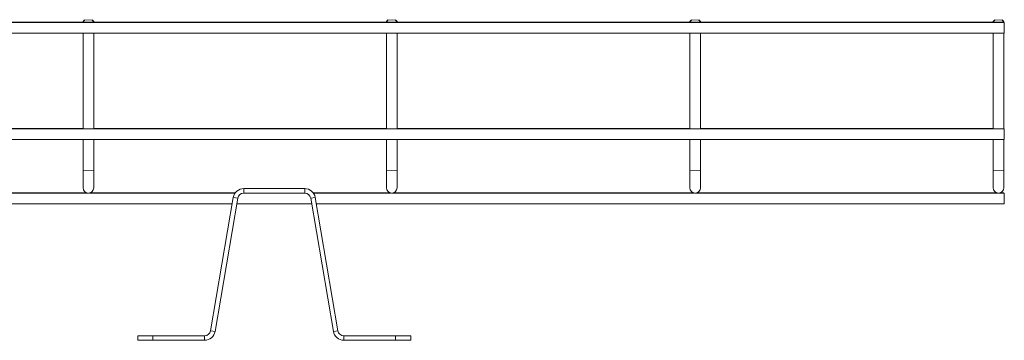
# Model space of a CAD drawing. Header units: millimetres. Extents: x 274 to 1155, y -973 to 508.
# Tile 4 of 5: x 456 to 780, y 403 to 508. Entities that reach past the tile are written whole.
import ezdxf

# ---------------------------------------------------------------- set-up
doc = ezdxf.new("R2010")
doc.units = ezdxf.units.MM
doc.linetypes.add('K5LT32768', pattern=[0])
doc.linetypes.add('K5LT32769', pattern=[0])

msp = doc.modelspace()

# ---------------------------------------------------------------- linework, layer by layer
at = {"color": 7, "linetype": 'K5LT32768', "lineweight": 15}
for p, q in [((780.4002501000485, 507.4553502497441), (274.4845189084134, 507.4553502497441)), ((476.7345227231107, 507.5667364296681), (380.2345283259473, 507.5667364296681)), ((477.2345237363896, 508.3147523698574), (476.7345227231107, 507.8147513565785)), ((477.2345237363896, 508.2073373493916), (476.7345227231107, 507.7073363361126)), ((476.7345227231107, 507.8147513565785), (476.7345227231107, 507.7073363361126)), ((476.8416024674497, 507.814408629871), (476.7345227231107, 507.8147513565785)), ((476.7345227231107, 507.7073363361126), (476.7345227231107, 507.4553502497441)), ((480.2345223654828, 507.8147513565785), (479.7345213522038, 508.3147523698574)), ((480.2345223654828, 507.7073363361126), (479.7345213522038, 508.2073373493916)), ((480.2345223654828, 507.8147513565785), (480.1274426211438, 507.814408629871)), ((480.2345223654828, 507.7073363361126), (480.2345223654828, 507.8147513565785)), ((480.2345223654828, 507.4553502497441), (480.2345223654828, 507.7073363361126)), ((576.7345223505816, 507.5667364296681), (480.2345223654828, 507.5667364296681)), ((576.7345223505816, 507.8147513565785), (576.7345223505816, 507.7073363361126)), ((576.7345223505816, 507.7073363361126), (576.7345223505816, 507.4553502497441)), ((577.2345228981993, 508.3147523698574), (576.7345228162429, 507.8147513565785)), ((577.2345228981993, 508.2073373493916), (576.7345228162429, 507.7073363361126)), ((576.8415993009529, 507.814408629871), (576.7345228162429, 507.8147513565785)), ((580.2345222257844, 507.8147513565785), (579.7345223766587, 508.3147523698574)), ((580.2345222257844, 507.7073363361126), (579.7345223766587, 508.2073373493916)), ((580.2345224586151, 507.8147513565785), (580.1274457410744, 507.814408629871)), ((580.2345224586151, 507.7073363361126), (580.2345224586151, 507.8147513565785)), ((580.2345224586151, 507.4553502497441), (580.2345224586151, 507.7073363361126)), ((676.7345257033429, 507.5667364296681), (580.2345224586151, 507.5667364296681)), ((677.2345192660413, 508.3147523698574), (676.7345257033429, 507.8147513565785)), ((677.2345192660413, 508.2073373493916), (676.7345257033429, 507.7073363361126)), ((676.7345257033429, 507.8147513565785), (676.7345257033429, 507.7073363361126)), ((676.8415979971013, 507.814408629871), (676.7345257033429, 507.8147513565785)), ((676.7345257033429, 507.7073363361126), (676.7345257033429, 507.4553502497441)), ((680.234525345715, 507.8147513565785), (679.7345243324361, 508.3147523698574)), ((680.234525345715, 507.7073363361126), (679.7345243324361, 508.2073373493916)), ((680.234525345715, 507.8147513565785), (680.127445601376, 507.814408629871)), ((680.234525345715, 507.7073363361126), (680.234525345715, 507.8147513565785)), ((680.234525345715, 507.4553502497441), (680.234525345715, 507.7073363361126)), ((776.7345197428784, 507.5667364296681), (680.234525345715, 507.5667364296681)), ((777.234528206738, 508.3147523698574), (776.7345197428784, 507.8147513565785)), ((777.234528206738, 508.2073373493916), (776.7345197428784, 507.7073363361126)), ((776.7345197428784, 507.8147513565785), (776.7345197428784, 507.7073363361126)), ((776.8415994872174, 507.814408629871), (776.7345197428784, 507.8147513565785)), ((776.7345197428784, 507.7073363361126), (776.7345197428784, 507.4553502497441)), ((780.1864631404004, 507.8628076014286), (779.7345258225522, 508.3147523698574)), ((780.2345193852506, 507.7073363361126), (779.7345258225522, 508.2073373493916)), ((780.1819331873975, 507.8145129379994), (780.1274396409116, 507.814408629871)), ((780.1819331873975, 507.7599225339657), (780.1819331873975, 507.8145129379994)), ((780.2345193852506, 507.4553502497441), (780.2345193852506, 507.7073363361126)), ((274.4845189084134, 503.9553506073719), (780.4002501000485, 503.9553506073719)), ((476.7345227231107, 503.9553506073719), (476.7345227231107, 472.4553538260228)), ((480.2345223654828, 472.4553538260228), (480.2345223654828, 503.9553506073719)), ((576.7345223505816, 503.9553506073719), (576.7345223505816, 472.4553538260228)), ((580.2345224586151, 472.4553538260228), (580.2345224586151, 503.9553506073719)), ((676.7345257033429, 503.9553506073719), (676.7345257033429, 472.4553538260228)), ((680.234525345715, 472.4553538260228), (680.234525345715, 503.9553506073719)), ((776.7345197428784, 503.9553506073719), (776.7345197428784, 472.4553538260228)), ((780.2345193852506, 472.4553538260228), (780.2345193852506, 503.9553506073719)), ((780.4002501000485, 472.4553538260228), (274.4845189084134, 472.4553538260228)), ((476.7345227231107, 472.5667400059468), (380.2345283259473, 472.5667400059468)), ((576.7345223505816, 472.5667400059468), (480.2345223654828, 472.5667400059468)), ((676.7345257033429, 472.5667400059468), (580.2345224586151, 472.5667400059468)), ((776.7345197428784, 472.5667400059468), (680.234525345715, 472.5667400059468)), ((274.4845189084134, 468.9553541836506), (780.4002501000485, 468.9553541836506)), ((476.7345227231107, 468.9553541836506), (476.7345227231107, 458.7393415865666)), ((480.2345223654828, 458.7393415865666), (480.2345223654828, 468.9553541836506)), ((576.7345223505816, 468.9553541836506), (576.7345223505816, 458.7393415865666)), ((580.2345224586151, 458.7393415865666), (580.2345224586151, 468.9553541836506)), ((676.7345257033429, 468.9553541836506), (676.7345257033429, 458.7393415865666)), ((680.234525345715, 458.7393415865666), (680.234525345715, 468.9553541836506)), ((776.7345197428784, 468.9553541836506), (776.7345197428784, 458.7393415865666)), ((780.2345193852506, 458.7393415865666), (780.2345193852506, 468.9553541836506)), ((476.7345227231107, 458.7393415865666), (476.7345227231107, 452.9926007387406)), ((480.2345223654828, 452.9926007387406), (480.2345223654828, 458.7393415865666)), ((576.7345223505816, 458.7393415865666), (576.7345223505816, 452.9926007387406)), ((580.2345224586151, 452.9926007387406), (580.2345224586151, 458.7393415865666)), ((676.7345257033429, 458.7393415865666), (676.7345257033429, 452.9926007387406)), ((680.234525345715, 452.9926007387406), (680.234525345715, 458.7393415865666)), ((776.7345197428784, 458.7393415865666), (776.7345197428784, 452.9926007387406)), ((780.2345193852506, 452.9926007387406), (780.2345193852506, 458.7393415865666)), ((478.3180318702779, 451.2505395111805), (378.6510117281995, 451.2505395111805)), ((478.1300313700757, 451.2788815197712), (378.8390196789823, 451.2788815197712)), ((478.0133478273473, 451.3072235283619), (378.9556957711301, 451.3072235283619)), ((477.9217280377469, 451.3355655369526), (379.0473230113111, 451.3355655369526)), ((526.8161967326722, 451.2505395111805), (478.6510132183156, 451.2505395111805)), ((526.8361419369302, 451.2788815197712), (478.8390137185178, 451.2788815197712)), ((526.8565080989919, 451.3072235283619), (478.9556972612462, 451.3072235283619)), ((526.8773101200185, 451.3355655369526), (479.0473170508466, 451.3355655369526)), ((529.6884775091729, 452.7505388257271), (529.6884775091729, 451.2505395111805)), ((529.6884775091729, 452.7505388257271), (549.780566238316, 452.7505388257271)), ((529.6884775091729, 451.2505395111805), (549.780566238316, 451.2505395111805)), ((549.780566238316, 451.2505395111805), (549.780566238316, 452.7505388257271)), ((577.921729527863, 451.3355655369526), (552.5917336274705, 451.3355655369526)), ((578.013350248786, 451.3072235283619), (552.6125356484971, 451.3072235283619)), ((578.130031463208, 451.2788815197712), (552.6329055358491, 451.2788815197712)), ((578.3180352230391, 451.2505395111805), (552.6528488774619, 451.2505395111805)), ((678.3180348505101, 451.2505395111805), (578.6510095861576, 451.2505395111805)), ((678.1300343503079, 451.2788815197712), (578.83901381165, 451.2788815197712)), ((678.0133508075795, 451.3072235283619), (578.9556945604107, 451.3072235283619)), ((677.9217310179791, 451.3355655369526), (579.047315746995, 451.3355655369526)), ((778.3180363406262, 451.2505395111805), (678.6510087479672, 451.2505395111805)), ((778.1300283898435, 451.2788815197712), (678.83901669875, 451.2788815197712)), ((778.0133522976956, 451.3072235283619), (678.9556927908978, 451.3072235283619)), ((777.9217250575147, 451.3355655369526), (679.0473125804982, 451.3355655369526)), ((780.3738899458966, 451.2505395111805), (778.6510027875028, 451.2505395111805)), ((780.3172059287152, 451.2788815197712), (778.8390107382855, 451.2788815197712)), ((780.2605219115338, 451.3072235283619), (778.9557017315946, 451.3072235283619)), ((780.2038378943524, 451.3355655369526), (779.0473140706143, 451.3355655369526)), ((518.752139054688, 405.9145181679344), (526.2382291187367, 449.8385725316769)), ((520.2308185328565, 405.6625032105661), (527.7169048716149, 449.586556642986)), ((527.7169048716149, 449.586556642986), (526.2382291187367, 449.8385725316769)), ((553.2308164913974, 449.8385725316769), (551.752138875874, 449.586556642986)), ((551.752138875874, 449.586556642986), (559.2382289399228, 405.6625032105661)), ((553.2308164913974, 449.8385725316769), (560.7169065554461, 405.9145181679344)), ((274.4845189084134, 447.7505398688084), (525.8823595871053, 447.7505398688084)), ((527.4039879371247, 447.7505398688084), (552.0650558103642, 447.7505398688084)), ((553.5866860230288, 447.7505398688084), (780.3738899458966, 447.7505398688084)), ((518.752139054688, 405.9145181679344), (520.2308185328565, 405.6625032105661)), ((559.2382289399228, 405.6625032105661), (560.7169065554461, 405.9145181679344)), ((494.7345219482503, 402.7505380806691), (494.7345219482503, 404.2505380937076)), ((494.7345219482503, 404.2505380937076), (499.7345246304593, 404.2505380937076)), ((499.7345246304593, 402.750538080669), (494.7345219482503, 402.7505380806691)), ((499.7345246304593, 404.2505380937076), (499.7345246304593, 402.750538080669)), ((499.7345246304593, 404.2505380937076), (516.78056641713, 404.2505380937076)), ((499.7345246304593, 402.750538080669), (516.78056641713, 402.750538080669)), ((516.78056641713, 402.750538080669), (516.78056641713, 404.2505380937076)), ((562.688477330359, 404.2505380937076), (562.688477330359, 402.7505380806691)), ((562.688477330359, 404.2505380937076), (579.7345223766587, 404.2505380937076)), ((562.688477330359, 402.7505380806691), (579.7345223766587, 402.7505380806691)), ((579.7345223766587, 402.7505380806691), (579.7345223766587, 404.2505380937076)), ((579.7345223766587, 404.2505380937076), (584.7345224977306, 404.2505380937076)), ((584.7345224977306, 402.7505380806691), (579.7345223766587, 402.7505380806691)), ((584.7345224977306, 404.2505380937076), (584.7345224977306, 402.7505380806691))]:
    msp.add_line(p, q, dxfattribs=at)
at = {"color": 7, "linetype": 'K5LT32768', "const_width": 0.15}
for points in [[(480.2345223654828, 507.7073363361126), (480.1013134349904, 507.7069563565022), (479.7219596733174, 507.7066285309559), (479.1542179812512, 507.7064199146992), (478.4845225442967, 507.7063379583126), (477.8148271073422, 507.7064199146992), (477.247085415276, 507.7066285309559), (476.8677316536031, 507.7069563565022), (476.7345227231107, 507.7073363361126)], [(478.4845225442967, 508.3140445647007), (478.9628796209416, 508.3140967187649), (479.3684072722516, 508.3142531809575), (479.6393699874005, 508.314484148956), (479.7345213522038, 508.3147523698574), (479.6393699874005, 508.3150205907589), (479.3684072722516, 508.3152515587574), (478.9628796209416, 508.31540802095), (478.4845225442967, 508.3154601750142), (478.0061654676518, 508.31540802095), (477.6006378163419, 508.3152515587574), (477.3296751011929, 508.3150205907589), (477.2345237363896, 508.3147523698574), (477.3296751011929, 508.314484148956), (477.6006378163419, 508.3142531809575), (478.0061654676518, 508.3140967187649), (478.4845225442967, 508.3140445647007)], [(478.4845225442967, 508.2066220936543), (478.9628796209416, 508.2066816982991), (479.3684072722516, 508.206830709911), (479.6393699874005, 508.2070616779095), (479.7345213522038, 508.207329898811), (479.6393699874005, 508.2076055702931), (479.3684072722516, 508.2078365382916), (478.9628796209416, 508.2079855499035), (478.4845225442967, 508.2080451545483), (478.0061654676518, 508.2079855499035), (477.6006378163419, 508.2078365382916), (477.3296751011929, 508.2076055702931), (477.2345237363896, 508.207329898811), (477.3296751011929, 508.2070616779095), (477.6006378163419, 508.206830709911), (478.0061654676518, 508.2066816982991), (478.4845225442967, 508.2066220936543)], [(580.2345224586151, 507.7073363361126), (580.1013116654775, 507.7069563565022), (579.7219593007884, 507.7066285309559), (579.1542185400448, 507.7064199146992), (578.484522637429, 507.7063379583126), (577.8148262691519, 507.7064199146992), (577.2470855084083, 507.7066285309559), (576.8677331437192, 507.7069563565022), (576.7345223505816, 507.7073363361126)], [(578.484522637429, 508.3140445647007), (578.9628769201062, 508.3140967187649), (579.3684059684, 508.3142531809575), (579.6393719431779, 508.314484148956), (579.7345223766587, 508.3147523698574), (579.6393719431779, 508.3150205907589), (579.3684059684, 508.3152515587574), (578.9628769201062, 508.31540802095), (578.484522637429, 508.3154601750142), (578.0061683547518, 508.31540802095), (577.6006388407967, 508.3152515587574), (577.3296728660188, 508.3150205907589), (577.234522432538, 508.3147523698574), (577.3296728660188, 508.314484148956), (577.6006388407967, 508.3142531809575), (578.0061683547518, 508.3140967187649), (578.484522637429, 508.3140445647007)], [(578.484522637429, 508.2066220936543), (578.9628769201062, 508.2066816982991), (579.3684059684, 508.206830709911), (579.6393719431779, 508.2070616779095), (579.7345223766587, 508.207329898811), (579.6393719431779, 508.2076055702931), (579.3684059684, 508.2078365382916), (578.9628769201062, 508.2079855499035), (578.484522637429, 508.2080451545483), (578.0061683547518, 508.2079855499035), (577.6006388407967, 508.2078365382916), (577.3296728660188, 508.2076055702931), (577.234522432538, 508.207329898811), (577.3296728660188, 508.2070616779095), (577.6006388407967, 508.206830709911), (578.0061683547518, 508.2066816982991), (578.484522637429, 508.2066220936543)], [(680.234525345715, 507.7073363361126), (680.101308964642, 507.7069563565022), (679.7219626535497, 507.7066285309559), (679.1542209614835, 507.7064199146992), (678.484525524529, 507.7063379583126), (677.8148300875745, 507.7064199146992), (677.2470883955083, 507.7066285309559), (676.8677346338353, 507.7069563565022), (676.7345257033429, 507.7073363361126)], [(678.484525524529, 508.3140445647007), (678.9628751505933, 508.3140967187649), (679.3684028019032, 508.3142531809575), (679.6393729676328, 508.314484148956), (679.7345243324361, 508.3147523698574), (679.6393729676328, 508.3150205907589), (679.3684028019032, 508.3152515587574), (678.9628751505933, 508.31540802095), (678.484525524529, 508.3154601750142), (678.0061684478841, 508.31540802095), (677.6006407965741, 508.3152515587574), (677.3296706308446, 508.3150205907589), (677.2345192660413, 508.3147523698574), (677.3296706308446, 508.314484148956), (677.6006407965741, 508.3142531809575), (678.0061684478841, 508.3140967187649), (678.484525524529, 508.3140445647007)], [(678.484525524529, 508.2066220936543), (678.9628751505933, 508.2066816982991), (679.3684028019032, 508.206830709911), (679.6393729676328, 508.2070616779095), (679.7345243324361, 508.207329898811), (679.6393729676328, 508.2076055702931), (679.3684028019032, 508.2078365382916), (678.9628751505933, 508.2079855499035), (678.484525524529, 508.2080451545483), (678.0061684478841, 508.2079855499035), (677.6006407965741, 508.2078365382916), (677.3296706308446, 508.2076055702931), (677.2345192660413, 508.207329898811), (677.3296706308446, 508.2070616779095), (677.6006407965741, 508.206830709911), (678.0061684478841, 508.2066816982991), (678.484525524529, 508.2066220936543)], [(780.2345193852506, 507.7073363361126), (780.1013179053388, 507.7069563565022), (779.7219641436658, 507.7066285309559), (779.154215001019, 507.7064199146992), (778.4845270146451, 507.7063379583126), (777.81482412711, 507.7064199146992), (777.2470898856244, 507.7066285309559), (776.8677361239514, 507.7069563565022), (776.7345197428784, 507.7073363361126)], [(778.4845270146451, 508.3140445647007), (778.96288409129, 508.3140967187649), (779.3684042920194, 508.3142531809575), (779.6393670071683, 508.314484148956), (779.7345258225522, 508.3147523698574), (779.6393670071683, 508.3150205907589), (779.3684042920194, 508.3152515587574), (778.96288409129, 508.31540802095), (778.4845270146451, 508.3154601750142), (778.0061699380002, 508.31540802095), (777.6006348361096, 508.3152515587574), (777.3296721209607, 508.3150205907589), (777.234528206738, 508.3147523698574), (777.3296721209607, 508.314484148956), (777.6006348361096, 508.3142531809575), (778.0061699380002, 508.3140967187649), (778.4845270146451, 508.3140445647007)], [(778.4845270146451, 508.2066220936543), (778.96288409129, 508.2066816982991), (779.3684042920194, 508.206830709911), (779.6393670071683, 508.2070616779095), (779.7345258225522, 508.207329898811), (779.6393670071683, 508.2076055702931), (779.3684042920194, 508.2078365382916), (778.96288409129, 508.2079855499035), (778.4845270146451, 508.2080451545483), (778.0061699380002, 508.2079855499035), (777.6006348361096, 508.2078365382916), (777.3296721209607, 508.2076055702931), (777.234528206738, 508.207329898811), (777.3296721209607, 508.2070616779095), (777.6006348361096, 508.206830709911), (778.0061699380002, 508.2066816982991), (778.4845270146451, 508.2066220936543)]]:
    msp.add_lwpolyline(points, dxfattribs=at)
at = {"color": 8, "linetype": 'K5LT32769', "true_color": 0x808080, "const_width": 0.15}
for points in [[(476.7345227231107, 458.7393415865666), (476.8677316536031, 458.7389616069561), (477.247085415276, 458.7386412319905), (477.8148271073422, 458.7384251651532), (478.4845225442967, 458.7383506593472), (479.1542179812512, 458.7384251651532), (479.7219596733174, 458.7386412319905), (480.1013134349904, 458.7389616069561), (480.2345223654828, 458.7393415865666)], [(576.7345223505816, 458.7393415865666), (576.8677331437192, 458.7389616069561), (577.2470855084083, 458.7386412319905), (577.8148262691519, 458.7384251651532), (578.484522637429, 458.7383506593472), (579.1542185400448, 458.7384251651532), (579.7219593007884, 458.7386412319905), (580.1013116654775, 458.7389616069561), (580.2345224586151, 458.7393415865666)], [(676.7345257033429, 458.7393415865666), (676.8677346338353, 458.7389616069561), (677.2470883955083, 458.7386412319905), (677.8148300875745, 458.7384251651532), (678.484525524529, 458.7383506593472), (679.1542209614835, 458.7384251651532), (679.7219626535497, 458.7386412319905), (680.101308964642, 458.7389616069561), (680.234525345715, 458.7393415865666)], [(776.7345197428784, 458.7393415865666), (776.8677361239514, 458.7389616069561), (777.2470898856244, 458.7386412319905), (777.81482412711, 458.7384251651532), (778.4845270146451, 458.7383506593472), (779.154215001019, 458.7384251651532), (779.7219641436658, 458.7386412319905), (780.1013179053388, 458.7389616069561), (780.2345193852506, 458.7393415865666)]]:
    msp.add_lwpolyline(points, dxfattribs=at)
at = {"color": 7, "linetype": 'K5LT32768', "lineweight": 15}
for centre, radius, start, end in [((478.4845224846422, 452.9926006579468), 1.749999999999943, 180, 0), ((529.6884772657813, 449.2505380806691), 3.500000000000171, 90, 170.3278670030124), ((529.6884772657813, 449.2505380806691), 2.000000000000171, 90, 170.3278670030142), ((549.7805677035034, 449.2505380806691), 3.50000000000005, 9.672132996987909, 90), ((549.7805677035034, 449.2505380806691), 2.000000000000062, 9.67213299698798, 90.00000000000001), ((578.4845224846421, 452.9926006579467), 1.75, 180, 0), ((678.4845224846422, 452.9926006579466), 1.749999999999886, 180, 0), ((778.4845224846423, 452.9926006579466), 1.75, 180, 0), ((516.7805677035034, 406.250538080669), 2.000000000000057, 270, 350.3278670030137), ((562.6884772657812, 406.2505380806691), 2.000000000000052, 189.6721329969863, 270), ((516.7805677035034, 406.250538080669), 3.500000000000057, 270, 350.327867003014), ((562.6884772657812, 406.2505380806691), 3.500000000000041, 189.672132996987, 270)]:
    msp.add_arc(centre, radius, start, end, dxfattribs=at)
for centre, major_axis, ratio, start_param, end_param in [((780.4002537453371, 505.7053497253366), (-1.124628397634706e-06, 1.749999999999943), 0.001133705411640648, 4.711822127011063, 6.283185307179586), ((780.4002537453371, 505.7053497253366), (-1.124628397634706e-06, 1.749999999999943), 0.001133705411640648, 3.141592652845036, 4.711822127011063), ((780.4002537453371, 470.7053553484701), (-1.124628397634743e-06, 1.75), 0.001133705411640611, 4.711822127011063, 6.283185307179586), ((780.4002537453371, 470.7053553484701), (-1.124628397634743e-06, 1.75), 0.001133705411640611, 3.141592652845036, 4.711822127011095), ((780.2038392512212, 449.5855659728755), (-1.124628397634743e-06, 1.75), 0.001133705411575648, 6.102964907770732, 6.283185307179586), ((780.2605245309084, 449.5572233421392), (-1.12462839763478e-06, 1.750000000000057), 0.001133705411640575, 6.027967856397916, 6.283185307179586), ((780.3172098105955, 449.5288807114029), (-1.124628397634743e-06, 1.75), 0.001133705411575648, 6.102964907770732, 6.283185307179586), ((780.3738950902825, 449.5005380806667), (-1.124628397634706e-06, 1.749999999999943), 0.001133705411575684, 4.711822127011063, 6.283185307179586), ((780.3738950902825, 449.5005380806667), (-1.124628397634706e-06, 1.749999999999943), 0.001133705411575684, 3.141592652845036, 4.711822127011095)]:
    msp.add_ellipse(centre, major_axis=major_axis, ratio=ratio, start_param=start_param, end_param=end_param, dxfattribs=at)
msp.add_open_spline([(780.1814414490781, 507.8577859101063), (780.1814766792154, 507.8610831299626), (780.1816642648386, 507.8786394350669), (780.1818126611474, 507.843253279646), (780.1819331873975, 507.8145129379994)], degree=3, knots=[0, 0, 0, 0, 0.1878083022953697, 1, 1, 1, 1], dxfattribs=at)

doc.saveas('drawing.dxf')
